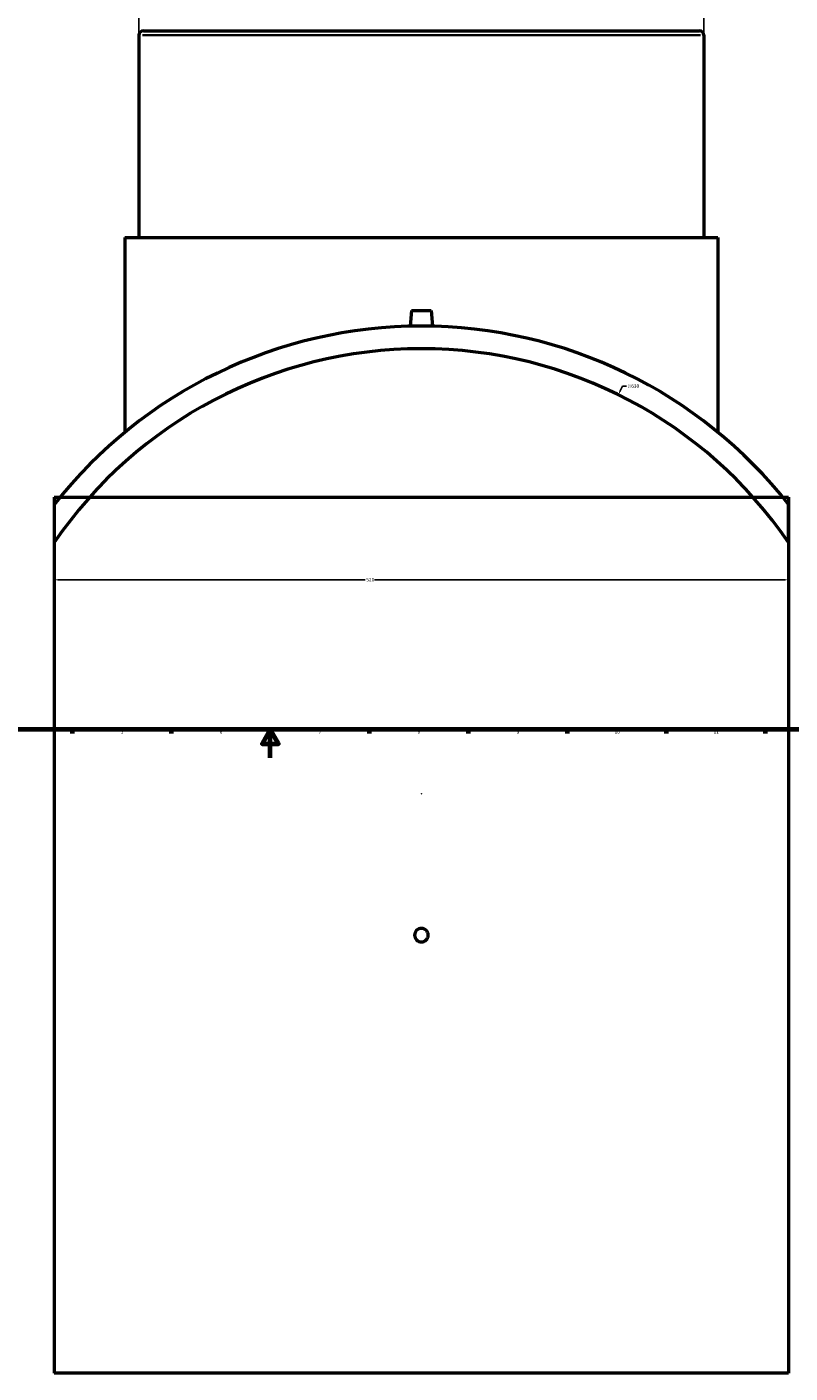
# Model space of a CAD drawing. Header units: millimetres. Extents: x -384 to 1596, y -435 to 1155.
# Tile 2 of 5: x 248 to 789, y -435 to 517. Entities that reach past the tile are written whole.
import ezdxf

# ---------------------------------------------------------------- set-up
doc = ezdxf.new("R2010")
doc.units = ezdxf.units.MM
for name, color, linetype, lineweight in [('Border (ANSI)', 7, 'Continuous', 70), ('Dimension (ANSI)', 7, 'Continuous', 25), ('Visible (ANSI)', 7, 'Continuous', 50), ('Visible Narrow (ANSI)', 7, 'Continuous', 35)]:
    doc.layers.add(name, color=color, linetype=linetype, lineweight=lineweight)
doc.styles.add('Note Text (ANSI)', font='tahoma.ttf')
doc.dimstyles.new('Default - mm (ANSI)', dxfattribs={"dimtxt": 2.4, "dimasz": 2.5, "dimexe": 3.175, "dimexo": 1.6002, "dimgap": 0.8, "dimtad": 0, "dimtoh": 1, "dimdec": 0, "dimrnd": 1e-08, "dimzin": 4, "dimdsep": 46, "dimtxsty": 'Note Text (ANSI)', "dimcen": 0.09, "dimdle": 10, "dimclrd": 256, "dimclre": 256, "dimclrt": 5, "dimadec": 1, "dimazin": 1, "dimtfac": 1.27, "dimtofl": 0, "dimtmove": 0, "dimatfit": 3, "dimfxl": 1, "dimtolj": 1, "dimtzin": 4, "dimlwd": -1, "dimlwe": -1, "dimarcsym": 0})

# ---------------------------------------------------------------- blocks, each defined once
blk = doc.blocks.new('Borders Default Border')
at = {"layer": 'Border (ANSI)'}
for p, q in [((280.33, 20), (280.33, 17.2)), ((350.42, 20), (350.42, 17.2)), ((490.58, 20), (490.58, 17.2)), ((560.67, 20), (560.67, 17.2)), ((630.75, 20), (630.75, 17.2)), ((700.83, 20), (700.83, 17.2)), ((770.92, 20), (770.92, 17.2))]:
    blk.add_line(p, q, dxfattribs=at)
at = {"layer": 'Border (ANSI)', "flags": 128}
for points in [[(20, 20), (20, 574), (821, 574), (821, 20), (20, 20)], [(420.5, 0), (420.5, 20), (414.73, 10), (426.27, 10), (420.5, 20)]]:
    blk.add_lwpolyline(points, dxfattribs=at)
at = {"layer": 'Border (ANSI)', "color": 5, "true_color": 0x0000ff, "char_height": 2.4, "attachment_point": 7, "style": 'Note Text (ANSI)'}
for s, insert in [('5', (314.67, 17.15)), ('6', (384.69, 17.15)), ('7', (454.8, 17.2)), ('8', (524.84, 17.15)), ('9', (594.92, 17.15)), ('10', (664.35, 17.15)), ('11', (734.43, 17.2))]:
    blk.add_mtext(s, dxfattribs=dict(at, insert=insert))
blk = doc.blocks.new('*D7')
at = {"layer": 'Defpoints', "color": 0, "transparency": 16777216}
for p in [(267.53, 152.43), (787.53, 152.43), (787.53, 126.04)]:
    blk.add_point(p, dxfattribs=at)
at = {"layer": 'Dimension (ANSI)', "transparency": 16777216}
for p, q in [((267.53, 150.83), (267.53, 122.87)), ((787.53, 150.83), (787.53, 122.87)), ((270.03, 126.04), (487.7, 126.04)), ((785.03, 126.04), (494.37, 126.04))]:
    blk.add_line(p, q, dxfattribs=at)
for points in [[(270.03, 126.46), (270.03, 125.63), (267.53, 126.04)], [(785.03, 126.46), (785.03, 125.63), (787.53, 126.04)]]:
    blk.add_solid(points, dxfattribs=at)
at = {"layer": 'Dimension (ANSI)', "color": 5, "transparency": 16777216, "insert": (488.5, 127.29), "char_height": 2.4, "attachment_point": 1, "style": 'Note Text (ANSI)'}
blk.add_mtext('\\A1;520', dxfattribs=at)
blk = doc.blocks.new('*D8')
at = {"layer": 'Defpoints', "color": 0, "transparency": 16777216}
for p in [(727.53, 535.01), (327.53, 511.45), (727.53, 511.45)]:
    blk.add_point(p, dxfattribs=at)
at = {"layer": 'Dimension (ANSI)', "transparency": 16777216}
for p, q in [((327.53, 513.05), (327.53, 538.18)), ((330.03, 535.01), (414.13, 535.01)), ((725.03, 535.01), (420.94, 535.01)), ((727.53, 513.05), (727.53, 538.18))]:
    blk.add_line(p, q, dxfattribs=at)
for points in [[(330.03, 535.42), (330.03, 534.59), (327.53, 535.01)], [(725.03, 535.42), (725.03, 534.59), (727.53, 535.01)]]:
    blk.add_solid(points, dxfattribs=at)
at = {"layer": 'Dimension (ANSI)', "color": 5, "transparency": 16777216, "insert": (414.93, 536.26), "char_height": 2.4, "attachment_point": 1, "style": 'Note Text (ANSI)'}
blk.add_mtext('\\A1;400', dxfattribs=at)
blk = doc.blocks.new('*D9')
at = {"layer": 'Defpoints', "color": 0, "transparency": 16777216}
for p in [(666.98, 257.05), (388.08, -307.85)]:
    blk.add_point(p, dxfattribs=at)
at = {"layer": 'Dimension (ANSI)', "transparency": 16777216}
for p, q in [((669.94, 263.05), (668.09, 259.29)), ((672.71, 263.05), (669.94, 263.05)), ((527.44, -25.4), (527.62, -25.4)), ((527.53, -25.49), (527.53, -25.31))]:
    blk.add_line(p, q, dxfattribs=at)
blk.add_solid([(667.71, 259.48), (668.46, 259.11), (666.98, 257.05)], dxfattribs=at)
at = {"layer": 'Dimension (ANSI)', "color": 5, "transparency": 16777216, "insert": (673.51, 264.34), "char_height": 2.4, "attachment_point": 1, "style": 'Note Text (ANSI)'}
blk.add_mtext('\\A1;∅630', dxfattribs=at)

msp = doc.modelspace()

# ---------------------------------------------------------------- linework, layer by layer
at = {"layer": 'Visible (ANSI)'}
for p, q in [((330.68, 514.6), (724.38, 514.6)), ((327.53, 511.45), (327.53, 368.3)), ((727.53, 511.45), (727.53, 368.3)), ((317.53, 368.3), (737.53, 368.3)), ((317.53, 368.3), (317.53, 230.45)), ((737.53, 368.3), (737.53, 230.45)), ((520.53, 316.7), (519.55, 305.5)), ((520.53, 316.7), (534.53, 316.7)), ((534.53, 316.7), (535.51, 305.5)), ((267.53, 184.53), (787.53, 184.53)), ((267.53, 184.53), (267.53, -435.47)), ((787.53, 184.53), (787.53, -435.47)), ((267.53, 179.44), (267.53, 152.43)), ((787.53, 152.43), (787.53, 179.44)), ((787.53, -435.47), (267.53, -435.47))]:
    msp.add_line(p, q, dxfattribs=at)
for centre, radius, start, end in [((330.68, 511.45), 3.15, 90, 180), ((724.38, 511.45), 3.15, 0, 90), ((527.53, -25.4), 331, 38.23319, 141.76681), ((527.53, -25.4), 315, 34.37126, 145.62874)]:
    msp.add_arc(centre, radius, start, end, dxfattribs=at)
msp.add_open_spline([(532.33, -125.47), (532.33, -126.07), (532.21, -126.72), (531.72, -127.9), (531.35, -128.44), (530.5, -129.29), (529.96, -129.66), (528.78, -130.15), (528.13, -130.27), (526.93, -130.27), (526.29, -130.15), (525.1, -129.66), (524.56, -129.29), (523.71, -128.44), (523.34, -127.9), (522.85, -126.72), (522.73, -126.07), (522.73, -124.87), (522.85, -124.23), (523.34, -123.04), (523.71, -122.5), (524.56, -121.65), (525.1, -121.28), (526.29, -120.79), (526.93, -120.67), (528.13, -120.67), (528.78, -120.79), (529.96, -121.28), (530.5, -121.65), (531.35, -122.5), (531.72, -123.04), (532.21, -124.23), (532.33, -124.87), (532.33, -125.47)], degree=3, knots=[0, 0, 0, 0, 0.180813, 0.180813, 0.361625, 0.361625, 0.542438, 0.542438, 0.72325, 0.72325, 0.904063, 0.904063, 1.084876, 1.084876, 1.265688, 1.265688, 1.446501, 1.446501, 1.627314, 1.627314, 1.808126, 1.808126, 1.988939, 1.988939, 2.169751, 2.169751, 2.350564, 2.350564, 2.531377, 2.531377, 2.712189, 2.712189, 2.893002, 2.893002, 2.893002, 2.893002], dxfattribs=at)
at = {"layer": 'Visible Narrow (ANSI)'}
msp.add_line((725.07, 511.45), (329.99, 511.45), dxfattribs=at)

# ---------------------------------------------------------------- block references
msp.add_blockref('Borders Default Border', (0, 0))

# ---------------------------------------------------------------- dimensions: what is measured, and where the dimension line sits
at = {"layer": 'Dimension (ANSI)'}
for base, p1, p2, picture, middle in [((727.53, 535.01), (327.53, 511.45), (727.53, 511.45), '*D8', (417.53, 535.01)), ((787.53, 126.04), (267.53, 152.43), (787.53, 152.43), '*D7', (491.03, 126.04))]:
    dim = msp.add_linear_dim(base=base, p1=p1, p2=p2, angle=180, dimstyle='Default - mm (ANSI)', override={"dimgap": 0.8, "dimtoh": 0, "dimdec": 0, "dimtol": 0, "dimlim": 0, "dimtp": 0, "dimtm": 0, "dimtdec": 2, "dimatfit": 1}, dxfattribs=at)
    dim.commit()
    dim.dimension.update_dxf_attribs({"geometry": picture, "text_midpoint": middle, "dimtype": 160})
dim = msp.add_diameter_dim_2p(p1=(388.08, -307.85), p2=(666.98, 257.05), dimstyle='Default - mm (ANSI)', override={"dimgap": 0.8, "dimtih": 1, "dimdec": 0, "dimlfac": 1, "dimtol": 0, "dimlim": 0, "dimtp": 0, "dimtm": 0, "dimtdec": 2}, dxfattribs=at)
dim.commit()
dim.dimension.update_dxf_attribs({"geometry": '*D9', "text_midpoint": (677.38, 263.05), "dimtype": 163})

doc.saveas('drawing.dxf')
